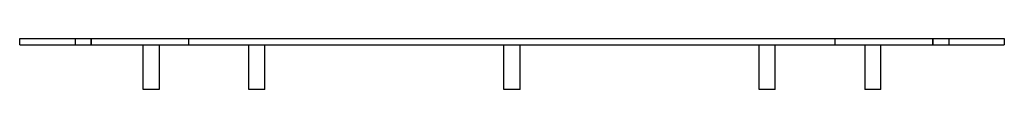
# Model space of a CAD drawing. Header units: millimetres. Extents: x -307 to 307, y -32 to 0.
import ezdxf

# ---------------------------------------------------------------- set-up
doc = ezdxf.new("R2010")
doc.units = ezdxf.units.MM
doc.layers.add('HIDDEN', color=7, linetype='Continuous')
doc.layers.add('THICK', color=7, linetype='Continuous')

msp = doc.modelspace()

# ---------------------------------------------------------------- linework, layer by layer
at = {"layer": 'HIDDEN'}
for p, q in [((-307, 0), (-307, 0)), ((-272.5, 0), (-272.5, -4)), ((-272.5, 0), (-272.5, -4)), ((-262.5, -4), (-262.5, 0)), ((-262.5, 0), (-262.5, -4)), ((-201.5, -4), (-201.5, 0)), ((201.5, -4), (201.5, 0)), ((262.5, -4), (262.5, 0)), ((262.5, 0), (262.5, -4)), ((272.5, 0), (272.5, -4)), ((272.5, 0), (272.5, -4)), ((307, 0), (307, 0)), ((-307, -4), (-307, -4)), ((307, -4), (307, -4))]:
    msp.add_line(p, q, dxfattribs=at)
at = {"layer": 'THICK'}
for p, q in [((-307, -4), (-307, 0)), ((-307, 0), (307, 0)), ((307, 0), (307, -4)), ((-307, -4), (307, -4)), ((-230, -32), (-230, -4)), ((-220, -4), (-220, -32)), ((-164.1, -32), (-164.1, -4)), ((-154.1, -32), (-154.1, -4)), ((-5, -32), (-5, -4)), ((5, -32), (5, -4)), ((154.1, -32), (154.1, -4)), ((164.1, -32), (164.1, -4)), ((220, -4), (220, -32)), ((230, -32), (230, -4)), ((-220, -32), (-230, -32)), ((-162.63, -32), (-164.1, -32)), ((-154.1, -32), (-162.63, -32)), ((0, -32), (-5, -32)), ((5, -32), (0, -32)), ((162.63, -32), (154.1, -32)), ((164.1, -32), (162.63, -32)), ((230, -32), (220, -32))]:
    msp.add_line(p, q, dxfattribs=at)

doc.saveas('drawing.dxf')
